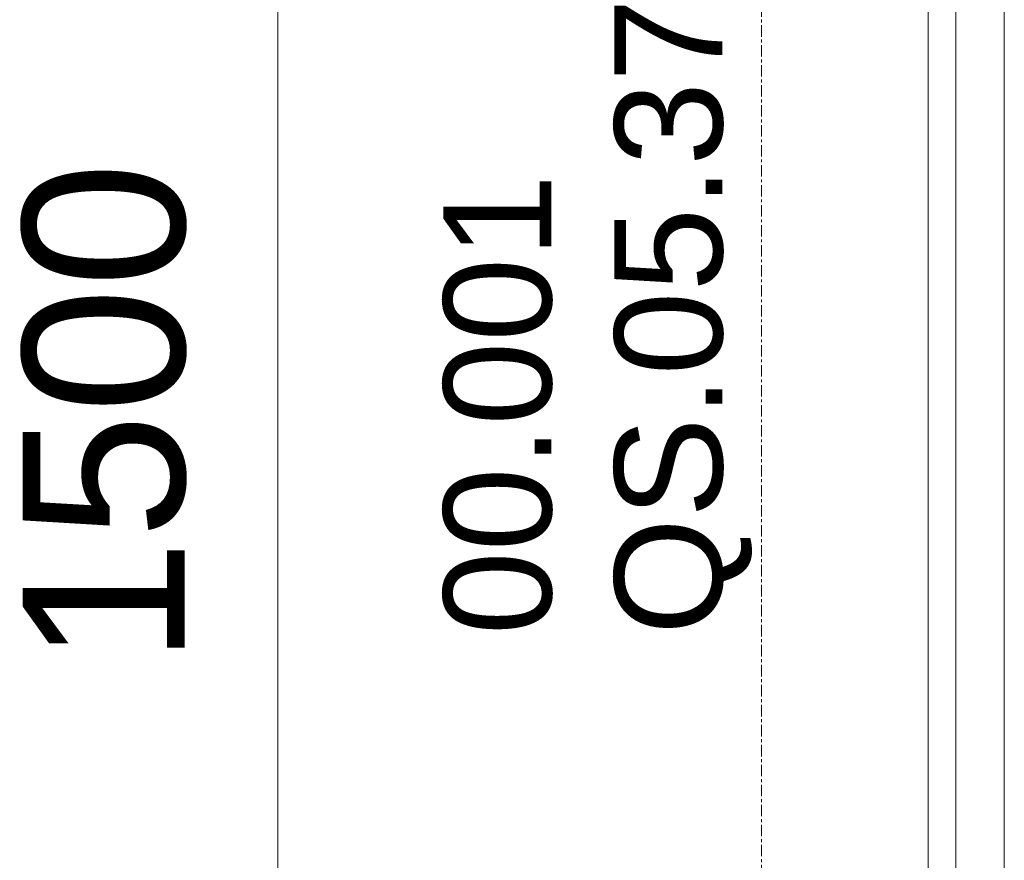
# Model space of a CAD drawing. Header units: millimetres. Extents: x 522 to 75900, y -25803 to 58941.
# Tile 73 of 134: x 18175 to 19270, y 37106 to 38040. Entities that reach past the tile are written whole.
import ezdxf

# ---------------------------------------------------------------- set-up
doc = ezdxf.new("R2010")
doc.units = ezdxf.units.MM
for name, pattern in [('Dash', [6.35, 3.175, -3.175]), ('Dot', [4.7625, 0, -4.7625]), ('Grid Line', [22.225, 12.7, -3.175, 3.175, -3.175])]:
    doc.linetypes.add(name, pattern=pattern)
for name, color, linetype, lineweight in [('00_Algemeen', 7, 'Dot', 9), ('00_Algemeen-100', 7, 'Continuous', 9), ('30_Kozijnen-ramen-deuren', 7, 'Continuous', 9), ('34_Beglazing', 7, 'Continuous', 18), ('42_Dekvloeren en vloersystemen', 7, 'Continuous', 9)]:
    doc.layers.add(name, color=color, linetype=linetype, lineweight=lineweight)
doc.styles.add('Arial', font='arial.ttf', dxfattribs={"height": 180})
doc.styles.add('Arial_4', font='arial.ttf', dxfattribs={"height": 120})
doc.dimstyles.new('1_8mm_continuous_mm_zwart_3', dxfattribs={"dimscale": 304.8, "dimtxt": 183.646692, "dimasz": 0.328084, "dimexe": 0.328084, "dimexo": 0.0625, "dimgap": 0.164042, "dimtad": 1, "dimdec": 0, "dimzin": 0, "dimdsep": 46, "dimtxsty": 'Arial', "dimblk1": 'DOTBLANK', "dimblk2": 'DOTBLANK', "dimsah": 1, "dimcen": 0.09, "dimdle": 0.328084, "dimazin": 0, "dimtfac": 1, "dimtdec": 4, "dimtix": 1, "dimtmove": 0, "dimatfit": 3, "dimfxl": 0.328084, "dimfxlon": 1, "dimtvp": 1, "dimtolj": 1, "dimtzin": 0, "dimarcsym": 2})

# ---------------------------------------------------------------- blocks, each defined once
blk = doc.blocks.new('32_QS - 02_1500 x 2400mm-8760820-100 - Plattegrond - Begane grond')
at = {"layer": '30_Kozijnen-ramen-deuren', "linetype": 'Dash'}
blk.add_line((-613.1, 62.5), (886.9, 62.5), dxfattribs=at)
at = {"layer": '30_Kozijnen-ramen-deuren', "lineweight": 18}
for p, q in [((-594.05, 2.75), (-613.1, 2.75)), ((-613.1, 2.75), (-613.1, -16.3)), ((-594.05, -16.3), (-594.05, 2.75)), ((886.9, 2.75), (867.85, 2.75)), ((867.85, 2.75), (867.85, -16.3)), ((886.9, -16.3), (886.9, 2.75)), ((-613.1, -16.3), (-594.05, -16.3)), ((867.85, -16.3), (886.9, -16.3))]:
    blk.add_line(p, q, dxfattribs=at)
at = {"layer": '34_Beglazing'}
for p, q in [((867.85, 8.7), (-594.05, 8.7)), ((-594.05, 8.7), (-594.05, -22.25)), ((867.85, -22.25), (867.85, 8.7)), ((-594.05, -22.25), (867.85, -22.25))]:
    blk.add_line(p, q, dxfattribs=at)
blk = doc.blocks.new('DIMBLOCK406-100 - Plattegrond - Begane grond')
at = {"layer": '00_Algemeen-100', "transparency": 16777216}
for p, q in [((18562.3, 38350), (18362.3, 38350)), ((18462.3, 38350), (18462.3, 36850)), ((18462.3, 38350), (18562.3, 38350)), ((18562.3, 36850), (18362.3, 36850)), ((18462.3, 36850), (18562.3, 36850))]:
    blk.add_line(p, q, dxfattribs=at)
for centre in [(18462.3, 38350), (18462.3, 36850)]:
    blk.add_circle(centre, 50, dxfattribs=at)
at = {"layer": '00_Algemeen-100', "color": 0, "transparency": 16777216, "insert": (18178.7, 37323.1), "char_height": 180, "width": 664.518, "attachment_point": 1, "rotation": 90, "line_spacing_factor": 0.941778, "style": 'Arial'}
blk.add_mtext('1500', dxfattribs=at)
blk = doc.blocks.new('_DotBlank')
at = {"color": 0, "linetype": 'ByBlock', "lineweight": -2}
blk.add_line((-0.5, 0), (-1, 0), dxfattribs=at)
blk.add_circle((0, 0), 0.5, dxfattribs=at)

msp = doc.modelspace()

# ---------------------------------------------------------------- linework, layer by layer
at = {"layer": '00_Algemeen', "color": 16, "linetype": 'Grid Line', "true_color": 0x800000}
msp.add_line((19000, 4084), (19000, 58341), dxfattribs=at)
at = {"layer": '42_Dekvloeren en vloersystemen', "color": 7, "true_color": 0xffffff}
msp.add_line((19270, 38350), (19270, 36850), dxfattribs=at)

# ---------------------------------------------------------------- block references
at = {"layer": '30_Kozijnen-ramen-deuren', "rotation": 270}
msp.add_blockref('32_QS - 02_1500 x 2400mm-8760820-100 - Plattegrond - Begane grond', (19207.5, 37736.9), dxfattribs=at)

# ---------------------------------------------------------------- texts
at = {"layer": '30_Kozijnen-ramen-deuren', "char_height": 120, "attachment_point": 1, "rotation": 90, "style": 'Arial_4'}
for s, insert, width in [('QS.05.37', (18836.6, 37356.2), 921.941), ('00.001', (18646.5, 37356.2), 665.401)]:
    msp.add_mtext(s, dxfattribs=dict(at, insert=insert, width=width))

# ---------------------------------------------------------------- dimensions: what is measured, and where the dimension line sits
at = {"layer": '00_Algemeen', "linetype": 'Continuous'}
dim = msp.add_linear_dim(base=(18462.3, 36850), p1=(18562.3, 38350), p2=(18562.3, 36850), angle=90, dimstyle='1_8mm_continuous_mm_zwart_3', override={"dimpost": '<>', "dimfxl": 1500}, dxfattribs=at)
dim.commit()
dim.dimension.update_dxf_attribs({"geometry": 'DIMBLOCK406-100 - Plattegrond - Begane grond', "text_midpoint": (18320.4, 37600)})

doc.saveas('drawing.dxf')
